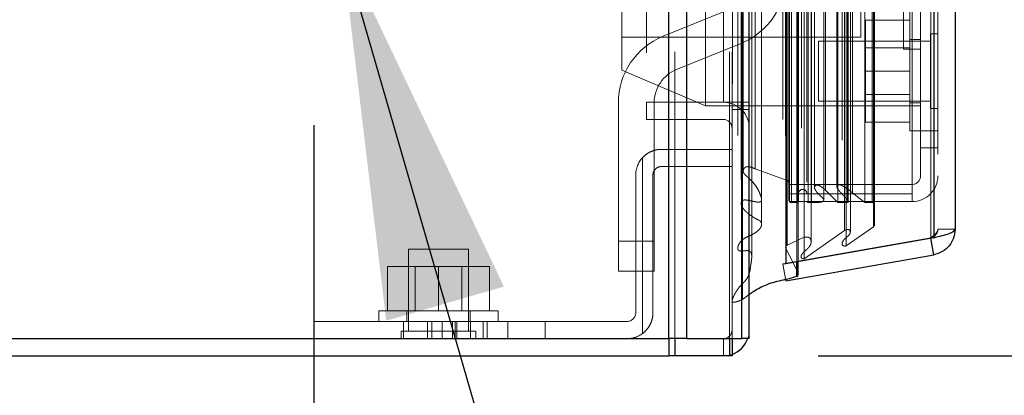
# Model space of a CAD drawing. Header units: inches. Extents: x 0.2 to 10.8, y 0.2 to 8.2.
# Tile 23 of 103: x 2.038 to 2.381, y 3.561 to 3.692. Entities that reach past the tile are written whole.
import ezdxf

# ---------------------------------------------------------------- set-up
doc = ezdxf.new("R2010")
doc.units = ezdxf.units.IN
doc.header["$MEASUREMENT"] = 0
doc.linetypes.add('HIDDEN', pattern=[0.07500000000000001, 0.05, -0.025])
doc.layers.add('DIMENSIONS', color=140, linetype='Continuous')
doc.styles.add('SLDTEXTSTYLE0', font='TXT', dxfattribs={"width": 0.7})
doc.dimstyles.new('SLDDIMSTYLE1', dxfattribs={"dimtxt": 0.0849609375, "dimasz": 0.13, "dimexe": 0, "dimexo": 0.0625, "dimgap": 0.021240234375, "dimtad": 0, "dimtih": 1, "dimtoh": 1, "dimlfac": 12, "dimrnd": 1e-09, "dimzin": 12, "dimdsep": 46, "dimtxsty": 'SLDTEXTSTYLE0', "dimsah": 1, "dimcen": 0.09, "dimadec": 0, "dimazin": 3, "dimtfac": 1, "dimtmove": 0, "dimatfit": 0, "dimfxl": 0, "dimfrac": 2, "dimtolj": 1, "dimtzin": 12, "dimarcsym": 0})
doc.dimstyles.new('SLDDIMSTYLE4', dxfattribs={"dimtxt": 0.18, "dimasz": 0.13, "dimexe": 0, "dimexo": 0.0625, "dimgap": 0, "dimtad": 0, "dimtih": 1, "dimtoh": 1, "dimdec": 0, "dimrnd": 1e-09, "dimzin": 0, "dimdsep": 46, "dimtxsty": 'Standard', "dimsah": 1, "dimcen": 0.09, "dimadec": 0, "dimazin": 0, "dimtfac": 0.13, "dimtdec": 0, "dimtofl": 0, "dimtmove": 0, "dimatfit": 3, "dimfxl": 0, "dimfrac": 2, "dimtolj": 1, "dimtzin": 0, "dimarcsym": 0})

# ---------------------------------------------------------------- blocks, each defined once
blk = doc.blocks.new('_D_5')
at = {"layer": 'DIMENSIONS'}
for p, q in [((1.148020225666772, 3.778094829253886), (1.148020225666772, 4.028094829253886)), ((2.145222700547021, 3.778094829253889), (1.023020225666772, 3.778094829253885)), ((1.415097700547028, 3.574344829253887), (1.023020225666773, 3.574344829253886)), ((1.148020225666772, 3.308178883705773), (1.148020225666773, 3.574344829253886)), ((0.6118085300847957, 3.308178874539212), (0.583278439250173, 3.308178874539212)), ((0.583278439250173, 3.308178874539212), (0.583278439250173, 3.173148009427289)), ((0.8642776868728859, 3.308178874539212), (0.8928077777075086, 3.308178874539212)), ((0.8928077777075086, 3.308178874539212), (0.8928077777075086, 3.173148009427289)), ((1.017469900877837, 3.308178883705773), (1.148020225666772, 3.308178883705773)), ((0.583278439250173, 3.173148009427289), (0.6118085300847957, 3.173148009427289)), ((0.8928077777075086, 3.173148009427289), (0.8642776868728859, 3.173148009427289))]:
    blk.add_line(p, q, dxfattribs=at)
for points in [[(1.148020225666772, 3.778094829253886), (1.168020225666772, 3.908094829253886), (1.128020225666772, 3.908094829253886)], [(1.148020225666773, 3.574344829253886), (1.128020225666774, 3.444344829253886), (1.168020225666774, 3.444344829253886)]]:
    blk.add_solid(points, dxfattribs=at)
at = {"layer": 'DIMENSIONS', "char_height": 0.08333333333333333, "attachment_point": 1, "style": 'SLDTEXTSTYLE0'}
for s, insert in [('2.45', (0.6118085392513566, 3.434621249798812)), ('62.1', (0.6118085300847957, 3.280570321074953))]:
    blk.add_mtext(s, dxfattribs=dict(at, insert=insert))
blk = doc.blocks.new('_D_11')
at = {"layer": 'DIMENSIONS'}
for p, q in [((2.140597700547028, 3.654823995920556), (2.140597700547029, 3.283792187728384)), ((2.292431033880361, 3.53034482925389), (2.292431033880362, 3.283792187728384)), ((1.535114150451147, 3.408792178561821), (1.506584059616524, 3.408792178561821)), ((1.506584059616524, 3.408792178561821), (1.506584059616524, 3.273761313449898)), ((1.787583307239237, 3.408792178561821), (1.81611339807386, 3.408792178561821)), ((1.81611339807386, 3.408792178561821), (1.81611339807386, 3.273761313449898)), ((2.140597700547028, 3.408792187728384), (1.902716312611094, 3.408792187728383)), ((2.292431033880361, 3.408792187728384), (2.542431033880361, 3.408792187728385)), ((1.506584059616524, 3.273761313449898), (1.535114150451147, 3.273761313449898)), ((1.81611339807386, 3.273761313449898), (1.787583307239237, 3.273761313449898))]:
    blk.add_line(p, q, dxfattribs=at)
for points in [[(2.140597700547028, 3.408792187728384), (2.010597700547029, 3.428792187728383), (2.010597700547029, 3.388792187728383)], [(2.292431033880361, 3.408792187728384), (2.422431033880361, 3.388792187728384), (2.422431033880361, 3.428792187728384)]]:
    blk.add_solid(points, dxfattribs=at)
at = {"layer": 'DIMENSIONS', "char_height": 0.08333333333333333, "attachment_point": 1, "style": 'SLDTEXTSTYLE0'}
for s, insert in [('1.82', (1.535114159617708, 3.535234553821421)), ('46.3', (1.535114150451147, 3.381183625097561))]:
    blk.add_mtext(s, dxfattribs=dict(at, insert=insert))
blk = doc.blocks.new('_D_12')
at = {"layer": 'DIMENSIONS'}
for p, q in [((2.479845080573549, 3.726178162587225), (2.479845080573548, 3.976178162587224)), ((2.211951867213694, 3.726178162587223), (2.604845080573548, 3.726178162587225)), ((2.316477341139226, 3.57434482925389), (2.604845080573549, 3.574344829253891)), ((2.479845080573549, 3.357344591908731), (2.479845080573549, 3.57434482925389)), ((2.599704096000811, 3.357344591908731), (2.479845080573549, 3.357344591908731)), ((2.752896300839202, 3.357344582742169), (2.724366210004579, 3.357344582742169)), ((2.724366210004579, 3.357344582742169), (2.724366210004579, 3.222313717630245)), ((3.005365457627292, 3.357344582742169), (3.033895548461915, 3.357344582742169)), ((3.033895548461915, 3.357344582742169), (3.033895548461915, 3.222313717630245)), ((2.724366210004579, 3.222313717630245), (2.752896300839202, 3.222313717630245)), ((3.033895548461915, 3.222313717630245), (3.005365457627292, 3.222313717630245))]:
    blk.add_line(p, q, dxfattribs=at)
for points in [[(2.479845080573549, 3.726178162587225), (2.499845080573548, 3.856178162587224), (2.459845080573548, 3.856178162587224)], [(2.479845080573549, 3.57434482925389), (2.45984508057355, 3.444344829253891), (2.49984508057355, 3.444344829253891)]]:
    blk.add_solid(points, dxfattribs=at)
at = {"layer": 'DIMENSIONS', "char_height": 0.08333333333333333, "attachment_point": 1, "style": 'SLDTEXTSTYLE0'}
for s, insert in [('1.82', (2.752896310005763, 3.483786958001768)), ('46.3', (2.752896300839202, 3.329736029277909))]:
    blk.add_mtext(s, dxfattribs=dict(at, insert=insert))

msp = doc.modelspace()

# ---------------------------------------------------------------- linework, layer by layer
at = {"color": 7, "linetype": 'Continuous', "lineweight": 25}
for p, q in [((2.264355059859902, 3.580344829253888), (2.264355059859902, 5.192840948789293)), ((2.270719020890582, 3.580344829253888), (2.270719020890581, 5.191660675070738)), ((2.289794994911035, 3.580344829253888), (2.289794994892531, 5.182687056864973)), ((2.292431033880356, 3.580344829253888), (2.292431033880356, 5.182428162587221)), ((2.305234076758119, 5.156724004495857), (2.305234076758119, 3.606449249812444)), ((2.35675502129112, 5.147639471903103), (2.356755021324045, 3.615533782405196)), ((2.364192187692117, 5.144694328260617), (2.364192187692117, 3.618478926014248)), ((2.356755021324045, 3.615533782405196), (2.305234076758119, 3.606449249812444)), ((2.35675502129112, 3.609615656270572), (2.355742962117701, 3.615355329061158)), ((2.305234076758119, 3.600531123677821), (2.35675502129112, 3.609615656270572)), ((2.305234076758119, 3.606449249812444), (2.305164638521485, 3.606449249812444)), ((2.309034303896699, 3.601982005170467), (2.309034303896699, 3.607119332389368)), ((2.309543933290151, 3.60274989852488), (2.309543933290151, 3.607209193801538)), ((1.468097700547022, 3.580344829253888), (2.264355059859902, 3.580344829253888)), ((2.270719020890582, 3.580344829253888), (2.264355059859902, 3.580344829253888)), ((2.264358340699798, 3.580344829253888), (2.264358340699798, 3.574344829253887)), ((2.266477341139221, 3.580344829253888), (2.266477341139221, 3.574344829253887)), ((2.270719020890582, 3.580344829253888), (2.289794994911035, 3.580344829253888)), ((2.285553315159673, 3.580344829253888), (2.285553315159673, 3.574344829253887)), ((2.286431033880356, 3.580344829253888), (2.286431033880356, 3.574344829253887)), ((2.292431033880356, 3.580344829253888), (2.289794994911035, 3.580344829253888)), ((1.465097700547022, 3.574344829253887), (2.264358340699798, 3.574344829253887)), ((2.266477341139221, 3.574344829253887), (2.264358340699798, 3.574344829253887)), ((2.285553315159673, 3.574344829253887), (2.266477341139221, 3.574344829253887)), ((2.286431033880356, 3.574344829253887), (2.285553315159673, 3.574344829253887))]:
    msp.add_line(p, q, dxfattribs=at)
at = {"color": 7, "linetype": 'HIDDEN', "lineweight": 18}
for p, q in [((2.264355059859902, 5.192840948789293), (2.264355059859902, 3.580344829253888)), ((2.264355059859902, 5.192840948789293), (2.264355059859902, 3.580344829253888)), ((2.264355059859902, 3.580344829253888), (2.264355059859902, 5.192840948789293)), ((2.266476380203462, 3.580344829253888), (2.266476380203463, 5.191660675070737)), ((2.266476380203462, 3.580344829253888), (2.266476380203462, 5.191660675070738)), ((2.270719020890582, 3.580344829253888), (2.270719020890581, 5.191660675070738)), ((2.285552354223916, 3.580344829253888), (2.285552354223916, 5.182687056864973)), ((2.285552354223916, 3.580344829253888), (2.285552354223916, 5.182687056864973)), ((2.286431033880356, 3.580344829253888), (2.286431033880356, 5.182428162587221)), ((2.289794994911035, 3.580344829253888), (2.289794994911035, 5.182687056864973)), ((2.2900492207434, 3.593978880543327), (2.2900492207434, 5.169194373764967)), ((2.304192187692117, 5.156724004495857), (2.304192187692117, 3.606449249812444)), ((2.3094595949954, 3.60311520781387), (2.3094595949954, 5.160058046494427)), ((2.309459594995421, 3.603115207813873), (2.309459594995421, 5.160058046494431)), ((2.293304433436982, 3.608937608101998), (2.293304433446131, 5.154240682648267)), ((2.293304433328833, 3.608946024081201), (2.293304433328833, 5.154239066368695)), ((2.309034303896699, 3.607119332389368), (2.309034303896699, 5.156053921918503)), ((2.309543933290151, 3.607209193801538), (2.309543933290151, 5.155964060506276)), ((2.310605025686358, 5.153743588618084), (2.310605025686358, 3.609400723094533)), ((2.311597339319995, 3.608183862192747), (2.311597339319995, 5.154989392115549)), ((2.305131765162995, 5.151029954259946), (2.305131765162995, 3.612143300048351)), ((2.305158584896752, 3.611933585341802), (2.305158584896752, 5.151239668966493)), ((2.305610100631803, 3.612897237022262), (2.305610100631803, 5.150276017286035)), ((2.305610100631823, 3.612897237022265), (2.305610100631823, 5.150276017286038)), ((2.326271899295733, 3.61274755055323), (2.326271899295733, 5.150425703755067)), ((2.311628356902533, 3.615730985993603), (2.311628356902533, 5.147442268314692)), ((2.313995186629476, 3.614088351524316), (2.313995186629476, 5.149086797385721)), ((2.324840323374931, 5.149501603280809), (2.324840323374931, 3.613675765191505)), ((2.355713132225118, 5.147639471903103), (2.355713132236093, 3.615533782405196)), ((2.355713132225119, 3.615533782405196), (2.355713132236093, 5.147639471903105)), ((2.35675502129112, 3.615533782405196), (2.356755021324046, 5.147639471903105)), ((2.296741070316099, 3.620210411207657), (2.296741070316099, 5.142938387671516)), ((2.325687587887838, 3.618049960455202), (2.325687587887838, 5.145123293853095)), ((2.327683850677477, 3.617425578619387), (2.327683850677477, 5.145757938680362)), ((2.335704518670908, 3.619352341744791), (2.335704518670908, 5.143820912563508)), ((2.336137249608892, 3.620083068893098), (2.336137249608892, 5.143090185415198)), ((2.358192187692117, 5.144694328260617), (2.358192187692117, 3.618478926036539)), ((2.306281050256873, 3.628633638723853), (2.306281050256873, 5.134539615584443)), ((2.306281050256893, 3.628633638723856), (2.306281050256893, 5.134539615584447)), ((2.307124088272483, 3.627800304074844), (2.307124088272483, 5.135372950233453)), ((2.307124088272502, 3.627800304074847), (2.307124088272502, 5.135372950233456)), ((2.309197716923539, 5.135372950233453), (2.309197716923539, 3.627800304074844)), ((2.309197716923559, 3.627800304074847), (2.309197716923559, 5.135372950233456)), ((2.309614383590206, 3.62821697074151), (2.309614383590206, 5.134956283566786)), ((2.312531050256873, 5.134956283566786), (2.312531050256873, 3.62821697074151)), ((2.31294771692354, 3.627800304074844), (2.31294771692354, 5.135372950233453)), ((2.312947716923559, 5.135372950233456), (2.312947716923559, 3.627800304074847)), ((2.314120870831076, 3.627800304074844), (2.314120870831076, 5.135372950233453)), ((2.318419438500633, 3.628716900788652), (2.318419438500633, 5.134497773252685)), ((2.323291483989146, 3.627800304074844), (2.323291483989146, 5.135372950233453)), ((2.326736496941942, 3.627800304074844), (2.326736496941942, 5.135372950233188)), ((2.326948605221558, 3.628464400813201), (2.326948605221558, 5.13471179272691)), ((2.332771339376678, 3.627800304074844), (2.332771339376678, 5.135372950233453)), ((2.335303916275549, 3.627800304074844), (2.335303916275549, 5.135372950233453)), ((2.335303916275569, 3.627800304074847), (2.335303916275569, 5.135372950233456)), ((2.306525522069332, 3.630794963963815), (2.306525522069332, 5.132378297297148)), ((2.315210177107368, 5.130099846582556), (2.315210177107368, 3.633074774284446)), ((2.318966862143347, 3.632095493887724), (2.318966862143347, 5.131077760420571)), ((2.318966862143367, 3.632095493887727), (2.318966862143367, 5.131077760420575)), ((2.323022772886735, 5.129977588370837), (2.323022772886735, 3.633197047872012)), ((2.328463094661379, 3.631166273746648), (2.328463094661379, 5.132006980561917)), ((2.305663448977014, 3.63548653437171), (2.305663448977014, 5.127686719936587)), ((2.305663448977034, 3.635486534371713), (2.305663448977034, 5.127686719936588)), ((2.306210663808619, 3.634713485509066), (2.306210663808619, 5.128459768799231)), ((2.306210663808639, 3.634713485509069), (2.306210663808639, 5.128459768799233)), ((2.29033775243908, 5.12437540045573), (2.29033775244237, 3.638811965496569)), ((2.294471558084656, 3.639576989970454), (2.294471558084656, 5.123596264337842)), ((2.283431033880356, 3.662761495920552), (2.283431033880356, 5.100344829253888)), ((2.283431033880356, 3.662761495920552), (2.283431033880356, 5.100344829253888)), ((2.283431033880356, 3.662761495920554), (2.283431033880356, 5.100344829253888)), ((2.283431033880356, 3.662761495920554), (2.283431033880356, 5.100344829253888)), ((2.256597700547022, 3.98005316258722), (2.256597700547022, 3.662761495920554)), ((2.277192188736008, 3.661489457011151), (2.277192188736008, 3.803156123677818)), ((2.248025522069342, 3.67398945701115), (2.248025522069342, 3.790656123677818)), ((2.331358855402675, 3.685447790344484), (2.331358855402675, 3.779197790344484)), ((2.346192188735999, 3.681256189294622), (2.346192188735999, 3.737672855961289)), ((2.349192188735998, 3.630794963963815), (2.349192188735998, 3.700794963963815)), ((2.352192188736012, 3.646864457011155), (2.352192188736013, 3.700794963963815)), ((2.262430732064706, 3.685780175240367), (2.284823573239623, 3.694836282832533)), ((2.348442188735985, 3.694447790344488), (2.348442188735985, 3.673614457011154)), ((2.348442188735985, 3.691364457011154), (2.333025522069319, 3.691364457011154)), ((2.333025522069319, 3.691364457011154), (2.333025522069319, 3.673614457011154)), ((2.248025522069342, 3.685447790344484), (2.331358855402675, 3.685447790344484)), ((2.316525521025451, 3.68403112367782), (2.31652552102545, 3.673614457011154)), ((2.355588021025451, 3.68403112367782), (2.316525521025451, 3.68403112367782)), ((2.352192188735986, 3.68465612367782), (2.348442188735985, 3.68465612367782)), ((2.355588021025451, 3.686635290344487), (2.35558802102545, 3.673614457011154)), ((2.358192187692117, 3.686635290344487), (2.355588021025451, 3.686635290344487)), ((2.289510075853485, 3.683248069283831), (2.267117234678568, 3.674191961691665)), ((2.348442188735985, 3.681776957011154), (2.333025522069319, 3.681776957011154)), ((2.346192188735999, 3.681256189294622), (2.352192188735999, 3.681256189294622)), ((2.248025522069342, 3.673989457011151), (2.277192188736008, 3.661489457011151)), ((2.31652552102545, 3.673614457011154), (2.316525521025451, 3.663197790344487)), ((2.348442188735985, 3.673614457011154), (2.333025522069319, 3.673614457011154)), ((2.333025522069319, 3.673614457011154), (2.333025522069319, 3.655864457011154)), ((2.348442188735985, 3.673614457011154), (2.348442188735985, 3.652781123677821)), ((2.35558802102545, 3.673614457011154), (2.355588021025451, 3.66059362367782)), ((2.333025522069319, 3.665451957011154), (2.348442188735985, 3.665451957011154)), ((2.246803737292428, 3.6143411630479), (2.246803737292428, 3.662603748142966)), ((2.256597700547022, 3.656761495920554), (2.256597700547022, 3.662761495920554)), ((2.256597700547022, 3.662761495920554), (2.283431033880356, 3.662761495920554)), ((2.259303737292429, 3.662603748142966), (2.259303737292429, 3.6143411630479)), ((2.277192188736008, 3.661489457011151), (2.352192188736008, 3.661489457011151)), ((2.283431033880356, 3.662761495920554), (2.286431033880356, 3.662761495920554)), ((2.286431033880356, 3.662761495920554), (2.292431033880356, 3.662761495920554)), ((2.286431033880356, 3.660261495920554), (2.292431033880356, 3.660261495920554)), ((2.316525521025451, 3.663197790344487), (2.355588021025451, 3.663197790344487)), ((2.348442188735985, 3.662572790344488), (2.352192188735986, 3.662572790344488)), ((2.355588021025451, 3.66059362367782), (2.358192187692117, 3.66059362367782)), ((2.283431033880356, 3.656761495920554), (2.256597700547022, 3.656761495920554)), ((2.348442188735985, 3.655864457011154), (2.333025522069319, 3.655864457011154)), ((2.348442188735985, 3.652781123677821), (2.352192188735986, 3.652781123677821)), ((2.352192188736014, 3.652781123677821), (2.358192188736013, 3.652781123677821)), ((2.261847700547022, 3.646344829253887), (2.286431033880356, 3.646344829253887)), ((2.352192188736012, 3.646864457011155), (2.358192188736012, 3.646864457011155)), ((2.352192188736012, 3.637114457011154), (2.352192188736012, 3.646864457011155)), ((2.255181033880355, 3.58209530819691), (2.255181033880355, 3.64339094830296)), ((2.255181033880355, 3.64339094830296), (2.255181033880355, 3.58209530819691)), ((2.286431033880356, 3.640344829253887), (2.261847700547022, 3.640344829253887)), ((2.294471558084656, 3.639576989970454), (2.305663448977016, 3.635486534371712)), ((2.252847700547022, 3.637344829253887), (2.252847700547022, 3.589344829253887)), ((2.258847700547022, 3.637344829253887), (2.258847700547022, 3.589344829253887)), ((2.290337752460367, 3.638807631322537), (2.290337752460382, 3.638798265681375)), ((2.306210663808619, 3.634713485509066), (2.306281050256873, 3.628633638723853)), ((2.306525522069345, 3.634114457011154), (2.349192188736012, 3.634114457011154)), ((2.306525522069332, 3.630794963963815), (2.349192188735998, 3.630794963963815)), ((2.306525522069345, 3.630794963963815), (2.306525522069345, 3.628114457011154)), ((2.318966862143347, 3.632095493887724), (2.323291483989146, 3.627800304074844)), ((2.328463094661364, 3.631166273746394), (2.33277133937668, 3.627800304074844)), ((2.349192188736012, 3.630794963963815), (2.349192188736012, 3.628114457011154)), ((2.306525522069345, 3.628114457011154), (2.349192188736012, 3.628114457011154)), ((2.307124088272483, 3.627800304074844), (2.309197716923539, 3.627800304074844)), ((2.31294771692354, 3.627800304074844), (2.314120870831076, 3.627800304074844)), ((2.318419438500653, 3.628700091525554), (2.318419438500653, 3.628716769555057)), ((2.323291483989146, 3.627800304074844), (2.326736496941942, 3.627800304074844)), ((2.326948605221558, 3.627800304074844), (2.326948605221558, 3.628464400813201)), ((2.332771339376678, 3.627800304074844), (2.335303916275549, 3.627800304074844)), ((2.335704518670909, 3.619352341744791), (2.326271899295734, 3.61274755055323)), ((2.355713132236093, 3.615533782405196), (2.304192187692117, 3.606449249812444)), ((2.304192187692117, 3.606439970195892), (2.355713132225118, 3.615524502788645)), ((2.311628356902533, 3.615730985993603), (2.305610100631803, 3.612897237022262)), ((2.32568758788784, 3.618049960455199), (2.311597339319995, 3.608183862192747)), ((2.327683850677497, 3.617417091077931), (2.327683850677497, 3.617425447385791)), ((2.356755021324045, 3.615533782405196), (2.355713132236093, 3.615533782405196)), ((2.355742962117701, 3.615355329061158), (2.355713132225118, 3.615524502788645)), ((2.358192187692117, 3.618478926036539), (2.364192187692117, 3.618478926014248)), ((2.259303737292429, 3.6143411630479), (2.246803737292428, 3.6143411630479)), ((2.246803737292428, 3.603924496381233), (2.246803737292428, 3.6143411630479)), ((2.259303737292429, 3.6143411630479), (2.246803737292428, 3.6143411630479)), ((2.259303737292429, 3.6143411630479), (2.259303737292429, 3.603924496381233)), ((2.305158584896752, 3.611933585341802), (2.3094595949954, 3.60311520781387)), ((2.324840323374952, 3.613675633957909), (2.324840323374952, 3.613671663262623)), ((2.184097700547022, 3.611594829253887), (2.173681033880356, 3.611594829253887)), ((2.173681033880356, 3.611594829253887), (2.173681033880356, 3.582948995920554)), ((2.194514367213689, 3.611594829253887), (2.184097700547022, 3.611594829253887)), ((2.194514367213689, 3.582948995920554), (2.194514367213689, 3.611594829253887)), ((2.166347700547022, 3.590094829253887), (2.166347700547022, 3.605511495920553)), ((2.184097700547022, 3.605511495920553), (2.166347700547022, 3.605511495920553)), ((2.175935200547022, 3.605511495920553), (2.175935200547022, 3.590094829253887)), ((2.184097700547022, 3.590094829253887), (2.184097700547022, 3.605511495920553)), ((2.201847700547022, 3.605511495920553), (2.184097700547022, 3.605511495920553)), ((2.192260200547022, 3.590094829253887), (2.192260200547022, 3.605511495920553)), ((2.201847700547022, 3.590094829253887), (2.201847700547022, 3.605511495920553)), ((2.305164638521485, 3.606449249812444), (2.304192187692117, 3.606449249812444)), ((2.305234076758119, 3.600531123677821), (2.304192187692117, 3.606439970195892)), ((2.259303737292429, 3.603924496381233), (2.246803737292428, 3.603924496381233)), ((2.292431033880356, 3.595675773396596), (2.290049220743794, 3.5939788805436)), ((2.163264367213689, 3.590094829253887), (2.204931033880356, 3.590094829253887)), ((2.163264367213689, 3.590094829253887), (2.163264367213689, 3.586344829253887)), ((2.173056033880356, 3.590094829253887), (2.173056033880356, 3.586344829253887)), ((2.195139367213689, 3.586344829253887), (2.195139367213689, 3.590094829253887)), ((2.204931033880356, 3.586344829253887), (2.204931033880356, 3.590094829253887)), ((2.140597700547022, 3.580344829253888), (2.140597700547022, 3.586344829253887)), ((2.140597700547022, 3.586344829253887), (2.171847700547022, 3.586344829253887)), ((2.171847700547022, 3.586344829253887), (2.171847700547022, 3.580344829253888)), ((2.249847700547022, 3.586344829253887), (2.171847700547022, 3.586344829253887)), ((2.171847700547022, 3.580344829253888), (2.171847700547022, 3.586344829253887)), ((2.18025061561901, 3.580344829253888), (2.18025061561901, 3.586344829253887)), ((2.180257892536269, 3.580344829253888), (2.180257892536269, 3.586344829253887)), ((2.181762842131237, 3.580344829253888), (2.181762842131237, 3.586344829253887)), ((2.185334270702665, 3.580344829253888), (2.185334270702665, 3.586344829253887)), ((2.189018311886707, 3.580344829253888), (2.189018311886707, 3.586344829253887)), ((2.189854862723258, 3.580344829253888), (2.189854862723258, 3.586344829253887)), ((2.190450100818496, 3.580344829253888), (2.190450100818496, 3.586344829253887)), ((2.1952120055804, 3.580344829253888), (2.1952120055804, 3.586344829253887)), ((2.1952120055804, 3.580344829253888), (2.1952120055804, 3.586344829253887)), ((2.19961998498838, 3.580344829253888), (2.19961998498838, 3.586344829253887)), ((2.201083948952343, 3.580344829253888), (2.201083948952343, 3.586344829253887)), ((2.208306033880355, 3.580344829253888), (2.208306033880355, 3.586344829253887)), ((2.208306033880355, 3.580344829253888), (2.208306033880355, 3.586344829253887)), ((2.208306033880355, 3.580344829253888), (2.208306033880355, 3.586344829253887)), ((2.208306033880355, 3.580344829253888), (2.208306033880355, 3.586344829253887)), ((2.221326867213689, 3.580344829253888), (2.221326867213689, 3.586344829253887)), ((2.184097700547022, 3.582948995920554), (2.171076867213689, 3.582948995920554)), ((2.171076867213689, 3.582948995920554), (2.171076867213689, 3.580344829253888)), ((2.197118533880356, 3.582948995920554), (2.184097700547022, 3.582948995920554)), ((2.197118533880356, 3.580344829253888), (2.197118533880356, 3.582948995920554)), ((2.264358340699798, 3.580344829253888), (2.264358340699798, 3.574344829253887)), ((2.266477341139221, 3.580344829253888), (2.266477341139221, 3.574344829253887)), ((2.283431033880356, 3.580344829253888), (2.283431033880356, 3.574344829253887)), ((2.285553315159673, 3.580344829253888), (2.285553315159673, 3.574344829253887))]:
    msp.add_line(p, q, dxfattribs=at)
at = {"color": 7, "linetype": 'HIDDEN', "lineweight": 18, "flags": 128}
for points in [[(2.28654199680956, 5.169251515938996), (2.286541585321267, 4.394047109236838), (2.286541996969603, 3.593921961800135)], [(2.288441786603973, 5.151210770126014), (2.288441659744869, 4.394047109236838), (2.288441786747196, 3.611964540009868)], [(2.296741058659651, 3.620211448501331), (2.296740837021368, 4.31782356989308), (2.296741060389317, 5.142962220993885)], [(2.289612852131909, 5.135754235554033), (2.289612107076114, 4.394047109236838), (2.289612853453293, 3.627436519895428)], [(2.289612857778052, 5.135753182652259), (2.289612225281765, 4.413462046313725), (2.28961286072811, 3.627419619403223)], [(2.296728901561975, 3.629123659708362), (2.296729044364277, 4.369107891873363), (2.29672890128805, 5.134048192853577)], [(2.292431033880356, 3.583344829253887), (2.292258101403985, 3.581589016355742), (2.291916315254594, 3.580344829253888)], [(2.286431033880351, 3.574859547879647), (2.285186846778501, 3.574517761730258), (2.283431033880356, 3.574344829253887)]]:
    msp.add_lwpolyline(points, dxfattribs=at)
at = {"color": 7, "linetype": 'HIDDEN', "lineweight": 18}
for centre, radius, start, end in [((2.280137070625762, 3.706424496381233), 0.02500000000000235, 292.0193813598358, 0), ((2.271803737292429, 3.662603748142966), 0.02500000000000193, 112.0193813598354, 180), ((2.271803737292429, 3.662603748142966), 0.01250000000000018, 112.0193813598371, 180), ((2.283431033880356, 3.653761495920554), 0.009000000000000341, 0, 90), ((2.283431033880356, 3.653761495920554), 0.003000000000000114, 0, 90), ((2.261847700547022, 3.637344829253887), 0.00900000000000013, 137.7945535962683, 180), ((2.349192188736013, 3.637114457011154), 0.003000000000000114, 270.0000000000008, 0), ((2.349192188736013, 3.637114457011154), 0.008999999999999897, 270.0000000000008, 0), ((2.305377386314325, 3.634703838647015), 0.0008333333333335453, 0.663284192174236, 69.92345722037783), ((2.311072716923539, 3.630925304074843), 0.001458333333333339, 0, 180), ((2.307124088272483, 3.628643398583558), 0.0008430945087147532, 180.6632841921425, 270.0000000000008), ((2.309197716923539, 3.62821697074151), 0.0004166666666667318, 270.0000000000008, 0), ((2.31294771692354, 3.62821697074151), 0.0004166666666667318, 180, 270.0000000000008), ((2.335303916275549, 3.62696697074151), 0.000833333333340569, 0, 90), ((2.335303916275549, 3.620083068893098), 0.0008333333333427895, 298.7326247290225, 0), ((2.305965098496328, 3.612143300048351), 0.0008333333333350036, 115.213814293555, 194.5756249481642), ((2.308710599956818, 3.60274989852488), 0.0008333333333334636, 0, 25.9999999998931), ((2.249847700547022, 3.589344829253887), 0.003000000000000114, 270.0000000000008, 0), ((2.249847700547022, 3.589344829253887), 0.009000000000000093, 270.0000000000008, 306.3412030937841), ((2.283431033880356, 3.583344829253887), 0.003000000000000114, 270.0000000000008, 0)]:
    msp.add_arc(centre, radius, start, end, dxfattribs=at)
at = {"color": 7, "linetype": 'Continuous', "lineweight": 25}
for centre, radius, start, end in [((2.308710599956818, 3.60274989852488), 0.0008333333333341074, 292.8577603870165, 0), ((2.283431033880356, 3.583344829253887), 0.009000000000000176, 289.4712206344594, 340.5287793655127)]:
    msp.add_arc(centre, radius, start, end, dxfattribs=at)
at = {"color": 7, "linetype": 'HIDDEN', "lineweight": 18}
for points, knots in [([(2.255181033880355, 3.64339094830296), (2.255607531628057, 3.643861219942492), (2.256075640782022, 3.644278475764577), (2.257091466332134, 3.64501101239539), (2.257646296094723, 3.645328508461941), (2.258790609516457, 3.645832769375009), (2.259382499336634, 3.646023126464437), (2.260604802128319, 3.646280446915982), (2.26122740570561, 3.646344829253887), (2.261847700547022, 3.646344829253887)], [0, 0, 0, 0, 0.25, 0.25, 0.5, 0.5, 0.75, 0.75, 1, 1, 1, 1]), ([(2.261847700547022, 3.640344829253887), (2.261457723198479, 3.640344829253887), (2.261073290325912, 3.640269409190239), (2.260349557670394, 3.639973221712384), (2.260016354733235, 3.639753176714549), (2.259179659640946, 3.638925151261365), (2.258847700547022, 3.638143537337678), (2.258847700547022, 3.637344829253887)], [0, 0, 0, 0, 0.2500000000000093, 0.2500000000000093, 0.5000000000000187, 0.5000000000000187, 1, 1, 1, 1]), ([(2.290049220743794, 3.5939788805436), (2.28973410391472, 3.593847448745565), (2.289159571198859, 3.593607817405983), (2.288355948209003, 3.593322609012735), (2.287703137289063, 3.593122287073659), (2.287228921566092, 3.59304312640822), (2.286902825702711, 3.593046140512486), (2.286691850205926, 3.593098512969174), (2.286552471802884, 3.593242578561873), (2.286493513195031, 3.593429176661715), (2.286482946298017, 3.593654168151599), (2.286531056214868, 3.593911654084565), (2.286627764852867, 3.594200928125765), (2.286827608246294, 3.594779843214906), (2.287200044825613, 3.595589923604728), (2.287755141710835, 3.596587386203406), (2.288340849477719, 3.59751446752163), (2.288991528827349, 3.598361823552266), (2.289775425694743, 3.599181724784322), (2.290492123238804, 3.599897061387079), (2.291081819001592, 3.60056979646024), (2.291525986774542, 3.601149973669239), (2.292053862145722, 3.602000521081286), (2.292633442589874, 3.603523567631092), (2.292866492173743, 3.605480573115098), (2.293200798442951, 3.607398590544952), (2.293335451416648, 3.6087601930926), (2.293270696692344, 3.609641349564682), (2.29313532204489, 3.610192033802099), (2.292959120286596, 3.610516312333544), (2.292717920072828, 3.610754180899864), (2.292375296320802, 3.610941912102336), (2.291912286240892, 3.61104251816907), (2.291412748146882, 3.611022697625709), (2.290913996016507, 3.610981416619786), (2.290427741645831, 3.610932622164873), (2.290012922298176, 3.610898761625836), (2.289661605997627, 3.610885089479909), (2.289377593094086, 3.610898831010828), (2.28909926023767, 3.610957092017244), (2.288845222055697, 3.611061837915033), (2.288659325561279, 3.611201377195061), (2.288520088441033, 3.611388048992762), (2.288423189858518, 3.611734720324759), (2.288443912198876, 3.612231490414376), (2.288581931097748, 3.61274490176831), (2.288888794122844, 3.613436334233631), (2.289437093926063, 3.614232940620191), (2.290297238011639, 3.615023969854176), (2.291405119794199, 3.615717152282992), (2.292534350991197, 3.616179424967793), (2.293581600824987, 3.616690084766), (2.294338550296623, 3.61712573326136), (2.295114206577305, 3.61765634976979), (2.295908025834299, 3.618343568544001), (2.29661056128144, 3.619292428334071), (2.296822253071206, 3.62022067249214), (2.296615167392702, 3.620854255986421), (2.296401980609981, 3.621180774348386), (2.296069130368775, 3.621485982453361), (2.295555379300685, 3.621755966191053), (2.294939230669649, 3.622036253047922), (2.294352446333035, 3.622377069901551), (2.293621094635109, 3.622846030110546), (2.292753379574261, 3.623433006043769), (2.291814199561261, 3.624175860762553), (2.290988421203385, 3.624937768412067), (2.29030211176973, 3.625735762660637), (2.289843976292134, 3.626482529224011), (2.289623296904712, 3.627174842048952), (2.289574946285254, 3.627792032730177), (2.289721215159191, 3.628243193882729), (2.289967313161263, 3.628464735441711), (2.290124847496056, 3.628554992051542), (2.290330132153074, 3.628627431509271), (2.290579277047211, 3.628677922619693), (2.290864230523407, 3.628700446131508), (2.291177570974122, 3.628692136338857), (2.291515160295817, 3.628659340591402), (2.291876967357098, 3.628609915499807), (2.292333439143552, 3.628531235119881), (2.292874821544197, 3.628420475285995), (2.293494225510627, 3.628282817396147), (2.294147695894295, 3.628140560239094), (2.294806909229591, 3.628021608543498), (2.295445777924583, 3.627939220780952), (2.295987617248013, 3.627962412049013), (2.29645222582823, 3.628096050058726), (2.296678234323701, 3.628364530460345), (2.296751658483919, 3.628627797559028), (2.296765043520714, 3.628857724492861), (2.296731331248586, 3.629149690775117), (2.296610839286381, 3.62968651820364), (2.2962630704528, 3.630687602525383), (2.295660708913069, 3.632073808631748), (2.294723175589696, 3.633648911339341), (2.293497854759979, 3.635126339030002), (2.292323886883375, 3.636241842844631), (2.291450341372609, 3.637027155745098), (2.291004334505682, 3.637468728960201), (2.290688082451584, 3.637851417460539), (2.290461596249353, 3.638213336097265), (2.290327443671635, 3.638622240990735), (2.290345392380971, 3.639045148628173), (2.29047675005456, 3.639413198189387), (2.290666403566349, 3.639727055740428), (2.290897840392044, 3.639983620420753), (2.291195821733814, 3.640164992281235), (2.291519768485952, 3.64027242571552), (2.291898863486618, 3.640324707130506), (2.292377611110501, 3.64029234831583), (2.292979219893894, 3.64013899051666), (2.293698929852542, 3.639894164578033), (2.294200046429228, 3.639688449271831), (2.294471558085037, 3.63957698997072)], [0, 0, 0, 0, 0.01165580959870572, 0.0212513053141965, 0.02862020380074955, 0.0342911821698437, 0.03667556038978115, 0.03893308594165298, 0.04124556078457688, 0.04399857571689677, 0.04734540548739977, 0.05123865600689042, 0.05575357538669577, 0.06095083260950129, 0.07795820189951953, 0.09408109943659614, 0.1092829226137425, 0.123669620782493, 0.1375796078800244, 0.1541345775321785, 0.1630180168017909, 0.1729922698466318, 0.1840146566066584, 0.2048891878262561, 0.2441303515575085, 0.2718263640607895, 0.2922069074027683, 0.3053877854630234, 0.3118454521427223, 0.3169623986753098, 0.3208356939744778, 0.3252760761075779, 0.3302677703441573, 0.3359005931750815, 0.3410985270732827, 0.346279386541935, 0.351515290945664, 0.3544827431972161, 0.3574843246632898, 0.3605674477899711, 0.3637072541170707, 0.3668044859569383, 0.3686870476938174, 0.3738130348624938, 0.3820846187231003, 0.3908438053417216, 0.3972951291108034, 0.414769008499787, 0.4303906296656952, 0.44220645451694, 0.4610488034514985, 0.4723716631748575, 0.4826980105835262, 0.4921122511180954, 0.506719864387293, 0.5227377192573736, 0.5401598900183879, 0.5471704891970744, 0.5518299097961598, 0.5564977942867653, 0.5638264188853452, 0.5721575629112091, 0.5801748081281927, 0.5879775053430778, 0.6035088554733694, 0.6184661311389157, 0.6329214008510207, 0.6469260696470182, 0.6603699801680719, 0.6694172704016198, 0.6784503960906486, 0.6877764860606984, 0.689599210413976, 0.6916347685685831, 0.6940048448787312, 0.6967465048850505, 0.6997911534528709, 0.7031107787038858, 0.7067203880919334, 0.710618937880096, 0.7148230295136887, 0.7216775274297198, 0.7285545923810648, 0.7354668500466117, 0.7435757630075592, 0.7503644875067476, 0.7559948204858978, 0.7607307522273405, 0.765788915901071, 0.7692105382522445, 0.7726136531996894, 0.7760447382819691, 0.782782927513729, 0.7970064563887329, 0.82249098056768, 0.8478785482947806, 0.8735719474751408, 0.8997148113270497, 0.9106852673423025, 0.9188292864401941, 0.9241891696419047, 0.930452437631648, 0.9365868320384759, 0.942759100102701, 0.949169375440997, 0.954055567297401, 0.9584565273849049, 0.9625318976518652, 0.9663326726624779, 0.9697505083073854, 0.9746993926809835, 0.9815092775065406, 0.9899814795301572, 1, 1, 1, 1]), ([(2.314120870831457, 3.627800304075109), (2.314420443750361, 3.627791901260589), (2.314983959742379, 3.627776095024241), (2.31577665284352, 3.627785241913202), (2.316463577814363, 3.62781718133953), (2.317047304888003, 3.627878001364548), (2.317537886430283, 3.627970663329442), (2.317948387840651, 3.628102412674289), (2.318268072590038, 3.628303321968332), (2.318450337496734, 3.628606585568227), (2.318398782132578, 3.628860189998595), (2.318271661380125, 3.629084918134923), (2.31809728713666, 3.629327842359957), (2.317810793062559, 3.629636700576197), (2.317346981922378, 3.630066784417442), (2.316779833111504, 3.630583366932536), (2.316214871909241, 3.631173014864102), (2.315759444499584, 3.631732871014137), (2.3154347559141, 3.632265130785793), (2.315210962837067, 3.632759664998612), (2.315195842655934, 3.633183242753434), (2.315308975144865, 3.633501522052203), (2.315487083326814, 3.633717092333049), (2.315748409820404, 3.633831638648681), (2.316050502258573, 3.633856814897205), (2.316398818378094, 3.633822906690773), (2.316797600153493, 3.633720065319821), (2.317256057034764, 3.633502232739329), (2.317758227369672, 3.633149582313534), (2.318358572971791, 3.632684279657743), (2.318750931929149, 3.632304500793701), (2.318966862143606, 3.63209549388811)], [0, 0, 0, 0, 0.05160017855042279, 0.0970632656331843, 0.1364041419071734, 0.1700382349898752, 0.1985190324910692, 0.2234229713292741, 0.2470195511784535, 0.2713164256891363, 0.2966105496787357, 0.3102882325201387, 0.3318030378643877, 0.3615707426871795, 0.3999268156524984, 0.463254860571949, 0.5211071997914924, 0.573335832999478, 0.6200679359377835, 0.6617528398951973, 0.6994333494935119, 0.7213754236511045, 0.7400102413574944, 0.7567370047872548, 0.7731511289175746, 0.7917149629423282, 0.8167908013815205, 0.8462062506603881, 0.8858170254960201, 0.9371607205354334, 0.9999999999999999, 0.9999999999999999, 0.9999999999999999, 0.9999999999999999]), ([(2.326736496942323, 3.627800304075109), (2.326756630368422, 3.627809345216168), (2.326810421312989, 3.62783350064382), (2.3268964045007, 3.627887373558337), (2.326995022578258, 3.627976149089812), (2.327069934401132, 3.628114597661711), (2.327045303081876, 3.628300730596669), (2.326945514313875, 3.62848483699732), (2.326722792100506, 3.628784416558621), (2.326334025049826, 3.629136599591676), (2.325862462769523, 3.629620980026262), (2.325379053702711, 3.630109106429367), (2.324906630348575, 3.630601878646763), (2.324434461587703, 3.631120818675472), (2.323966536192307, 3.631667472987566), (2.323515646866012, 3.632244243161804), (2.323194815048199, 3.632749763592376), (2.323013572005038, 3.633173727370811), (2.322928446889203, 3.633506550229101), (2.32303154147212, 3.633766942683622), (2.323208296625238, 3.633909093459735), (2.32337907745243, 3.633972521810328), (2.323590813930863, 3.633997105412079), (2.323832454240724, 3.633990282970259), (2.324092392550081, 3.633950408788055), (2.324422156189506, 3.633858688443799), (2.324833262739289, 3.633687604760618), (2.325342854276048, 3.633430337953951), (2.325913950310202, 3.633091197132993), (2.326471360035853, 3.632719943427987), (2.326983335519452, 3.632351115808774), (2.327423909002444, 3.63202864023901), (2.327817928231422, 3.631726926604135), (2.328163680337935, 3.631444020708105), (2.328366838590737, 3.631255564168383), (2.328463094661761, 3.631166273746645)], [0, 0, 0, 0, 0.004393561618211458, 0.01173838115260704, 0.02163481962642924, 0.03350566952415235, 0.047793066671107, 0.06568677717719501, 0.0827174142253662, 0.1309393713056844, 0.1816873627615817, 0.2321676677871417, 0.2822821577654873, 0.3319640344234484, 0.385928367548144, 0.4419291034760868, 0.4994657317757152, 0.5270850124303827, 0.5544187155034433, 0.5825390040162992, 0.5921652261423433, 0.6028740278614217, 0.6156206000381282, 0.6301815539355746, 0.6459191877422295, 0.6630307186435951, 0.6933290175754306, 0.7305967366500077, 0.7749517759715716, 0.8266059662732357, 0.8674982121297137, 0.9053336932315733, 0.9400534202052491, 0.9715974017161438, 1, 1, 1, 1]), ([(2.311597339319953, 3.608183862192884), (2.311561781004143, 3.608174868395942), (2.31148891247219, 3.608156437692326), (2.311368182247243, 3.608151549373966), (2.311241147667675, 3.608164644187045), (2.311109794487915, 3.608197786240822), (2.310978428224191, 3.608250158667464), (2.310852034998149, 3.608320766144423), (2.310736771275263, 3.60840782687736), (2.310631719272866, 3.608517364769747), (2.310522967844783, 3.60868531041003), (2.310426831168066, 3.609060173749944), (2.310653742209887, 3.609569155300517), (2.311100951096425, 3.610171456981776), (2.311703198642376, 3.610786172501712), (2.312437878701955, 3.611414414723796), (2.313031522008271, 3.611947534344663), (2.313415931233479, 3.612420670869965), (2.313663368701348, 3.61280611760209), (2.31387645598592, 3.613274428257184), (2.314008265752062, 3.613829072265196), (2.314002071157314, 3.614414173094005), (2.313875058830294, 3.614961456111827), (2.313640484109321, 3.615343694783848), (2.313341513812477, 3.615579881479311), (2.312977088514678, 3.615714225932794), (2.31255886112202, 3.615776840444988), (2.312098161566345, 3.6157860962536), (2.311786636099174, 3.615749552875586), (2.311628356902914, 3.615730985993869)], [0, 0, 0, 0, 0.008015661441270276, 0.01642624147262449, 0.02548130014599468, 0.03532265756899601, 0.04596837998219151, 0.05731829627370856, 0.06918684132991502, 0.08154973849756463, 0.0971646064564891, 0.1262066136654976, 0.1938647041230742, 0.2508569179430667, 0.3344528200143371, 0.4187956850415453, 0.5010146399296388, 0.5361129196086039, 0.5786151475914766, 0.6281782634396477, 0.6848127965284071, 0.7500089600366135, 0.8064906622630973, 0.8477527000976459, 0.8748195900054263, 0.9022650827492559, 0.9327237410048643, 0.9658184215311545, 1, 1, 1, 1]), ([(2.326271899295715, 3.612747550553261), (2.326231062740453, 3.61272648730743), (2.326149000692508, 3.612684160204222), (2.326004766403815, 3.612644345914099), (2.325850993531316, 3.612622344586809), (2.32569008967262, 3.612619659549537), (2.32552730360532, 3.612635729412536), (2.325367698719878, 3.612670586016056), (2.325217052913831, 3.612724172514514), (2.325081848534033, 3.612796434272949), (2.324944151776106, 3.61290820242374), (2.32482568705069, 3.613106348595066), (2.324795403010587, 3.613370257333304), (2.324822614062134, 3.613648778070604), (2.324953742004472, 3.614126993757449), (2.325396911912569, 3.614867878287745), (2.326193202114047, 3.615526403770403), (2.326849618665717, 3.616083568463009), (2.327270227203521, 3.616512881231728), (2.327591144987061, 3.616981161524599), (2.3277306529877, 3.617482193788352), (2.327598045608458, 3.617933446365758), (2.327339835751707, 3.618249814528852), (2.327077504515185, 3.618388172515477), (2.326815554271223, 3.618414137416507), (2.326548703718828, 3.61837765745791), (2.326280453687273, 3.618300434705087), (2.325991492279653, 3.618186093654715), (2.325802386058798, 3.618101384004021), (2.32568758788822, 3.618049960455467)], [0, 0, 0, 0, 0.01286879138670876, 0.02586014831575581, 0.03915414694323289, 0.05280973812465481, 0.06678895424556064, 0.08099193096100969, 0.09530063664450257, 0.1096358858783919, 0.1240351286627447, 0.1483514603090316, 0.1869717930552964, 0.2169893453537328, 0.2495702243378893, 0.3631535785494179, 0.498613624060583, 0.5635885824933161, 0.6272607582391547, 0.6891535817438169, 0.7481889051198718, 0.806694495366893, 0.8499554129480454, 0.8739836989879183, 0.891931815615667, 0.9150774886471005, 0.9430074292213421, 0.9654022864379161, 0.9999999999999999, 0.9999999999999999, 0.9999999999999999, 0.9999999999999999]), ([(2.358192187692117, 3.618478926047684), (2.358189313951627, 3.618408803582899), (2.358183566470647, 3.61826855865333), (2.358137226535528, 3.618058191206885), (2.358063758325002, 3.617847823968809), (2.357961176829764, 3.617637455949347), (2.357831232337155, 3.617427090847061), (2.357675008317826, 3.617216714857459), (2.35744900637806, 3.616953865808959), (2.35713040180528, 3.616638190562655), (2.356699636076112, 3.616270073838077), (2.356224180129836, 3.615901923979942), (2.355883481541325, 3.615656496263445), (2.355713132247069, 3.615533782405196)], [0, 0, 0, 0, 0.07144899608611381, 0.1428979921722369, 0.2143469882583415, 0.2857959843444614, 0.3572449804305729, 0.4286939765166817, 0.5001429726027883, 0.6251072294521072, 0.7500714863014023, 0.8750357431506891, 1, 1, 1, 1]), ([(2.355713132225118, 3.615524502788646), (2.355810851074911, 3.615544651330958), (2.356006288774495, 3.615584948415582), (2.35628996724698, 3.615682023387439), (2.356563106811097, 3.615804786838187), (2.356822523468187, 3.615954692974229), (2.357065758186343, 3.616129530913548), (2.357290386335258, 3.616327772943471), (2.357544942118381, 3.616602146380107), (2.357803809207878, 3.616971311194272), (2.358024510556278, 3.617447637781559), (2.358165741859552, 3.617955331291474), (2.358183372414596, 3.61830439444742), (2.358192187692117, 3.618478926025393)], [0, 0, 0, 0, 0.07144899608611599, 0.142897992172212, 0.2143469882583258, 0.2857959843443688, 0.3572449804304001, 0.428693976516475, 0.5001429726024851, 0.6251072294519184, 0.7500714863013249, 0.8750357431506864, 1, 1, 1, 1]), ([(2.258847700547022, 3.589344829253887), (2.258847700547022, 3.588636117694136), (2.258765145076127, 3.587941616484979), (2.258441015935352, 3.58657991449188), (2.258195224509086, 3.585908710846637), (2.257564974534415, 3.584661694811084), (2.257176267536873, 3.584073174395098), (2.25626481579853, 3.582995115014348), (2.255751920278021, 3.582515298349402), (2.255181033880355, 3.58209530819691)], [0, 0, 0, 0, 0.25, 0.25, 0.5, 0.5, 0.75, 0.75, 1, 1, 1, 1])]:
    msp.add_open_spline(points, degree=3, knots=knots, dxfattribs=at)
at = {"color": 7, "linetype": 'Continuous', "lineweight": 25}
for points, knots in [([(2.356755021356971, 3.615533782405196), (2.357786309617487, 3.61577921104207), (2.358785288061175, 3.616024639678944), (2.360599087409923, 3.616515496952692), (2.361413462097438, 3.616760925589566), (2.36275971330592, 3.617251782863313), (2.363291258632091, 3.617497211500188), (2.364007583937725, 3.617988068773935), (2.364192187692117, 3.618233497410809), (2.364192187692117, 3.618478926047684)], [0, 0, 0, 0, 0.25, 0.25, 0.5, 0.5, 0.75, 0.75, 1, 1, 1, 1]), ([(2.364192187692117, 3.618478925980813), (2.364192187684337, 3.617431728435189), (2.364007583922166, 3.616384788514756), (2.363291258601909, 3.614416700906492), (2.362759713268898, 3.613496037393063), (2.361413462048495, 3.611891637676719), (2.360599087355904, 3.611208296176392), (2.358785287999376, 3.610161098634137), (2.357786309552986, 3.609797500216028), (2.35675502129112, 3.609615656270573)], [0, 0, 0, 0, 0.25, 0.25, 0.5, 0.5, 0.75, 0.75, 1, 1, 1, 1]), ([(2.309034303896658, 3.601982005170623), (2.307818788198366, 3.601644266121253), (2.306250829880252, 3.601208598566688), (2.302714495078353, 3.600364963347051), (2.298549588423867, 3.599447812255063), (2.294948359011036, 3.597365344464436), (2.293039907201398, 3.596111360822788), (2.292509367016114, 3.595731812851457), (2.292431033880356, 3.595675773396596)], [0, 0, 0, 0, 0.2048192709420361, 0.264207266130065, 0.5877581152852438, 0.8815774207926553, 0.9825151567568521, 1, 1, 1, 1])]:
    msp.add_open_spline(points, degree=3, knots=knots, dxfattribs=at)

# ---------------------------------------------------------------- dimensions: what is measured, and where the dimension line sits
at = {"layer": 'DIMENSIONS'}
for base, p1, p2, angle, picture, middle in [((1.148020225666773, 3.574344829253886), (2.195222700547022, 3.778094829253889), (1.465097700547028, 3.574344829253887), 90.0000000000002, '_D_5', (1.148020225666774, 3.308178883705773)), ((2.479845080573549, 3.726178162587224), (2.266477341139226, 3.57434482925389), (2.161951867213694, 3.726178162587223), 90.0000000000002, '_D_12', (2.47984508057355, 3.357344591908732)), ((2.292431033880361, 3.408792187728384), (2.140597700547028, 3.704823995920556), (2.292431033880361, 3.58034482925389), 1.67581366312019e-13, '_D_11', (1.661348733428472, 3.408792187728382))]:
    dim = msp.add_linear_dim(base=base, p1=p1, p2=p2, angle=angle, dimstyle='SLDDIMSTYLE1', dxfattribs=at)
    dim.commit()
    dim.dimension.update_dxf_attribs({"geometry": picture, "text_midpoint": middle, "dimtype": 160})

# ---------------------------------------------------------------- leaders
msp.add_leader([(2.150236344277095, 3.71742381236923), (2.353519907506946, 3.015019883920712), (2.326650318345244, 3.015019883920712)], dimstyle='SLDDIMSTYLE4', dxfattribs=at)

doc.saveas('drawing.dxf')
